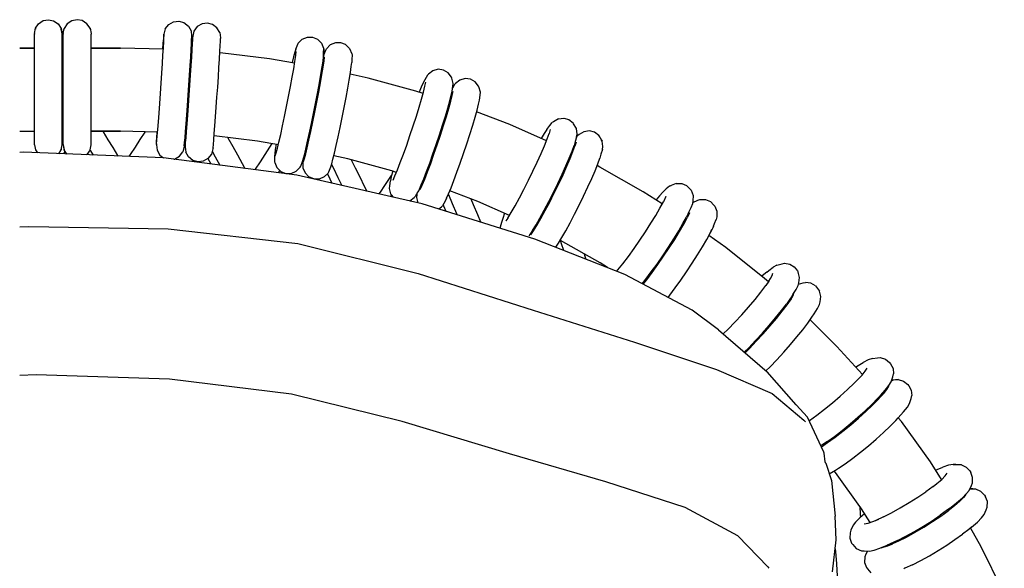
# Model space of a CAD drawing. Header units: centimetres. Extents: x -409 to 370, y -339 to 490.
# Tile 5 of 5: x -19 to 335, y 292 to 490. Entities that reach past the tile are written whole.
import ezdxf

# ---------------------------------------------------------------- set-up
doc = ezdxf.new("R2010")
doc.units = ezdxf.units.CM
doc.header["$MEASUREMENT"] = 0
doc.layers.add('2D', color=7, linetype='Continuous', true_color=0x000000)

msp = doc.modelspace()

# ---------------------------------------------------------------- linework, layer by layer
at = {"layer": '2D', "lineweight": -3}
for points in [[(-13.72, 486.69), (-12.6, 488.36), (-10.92, 489.45), (-9.1, 489.79), (-7.2, 489.42), (-5.53, 488.29), (-4.44, 486.61)], [(5.9, 486.69), (4.77, 488.36), (3.09, 489.45), (1.27, 489.79), (-0.63, 489.42), (-2.3, 488.29), (-3.39, 486.61)], [(32.97, 486.48), (34.21, 488.07), (35.96, 489.03), (37.8, 489.25), (39.67, 488.75), (41.26, 487.51), (42.23, 485.76)], [(-14.1, 484.79), (-13.72, 486.69), (-13.72, 486.42)], [(-4.12, 484.67), (-4.44, 486.34), (-4.44, 486.61)], [(-4.44, 486.61), (-4.1, 484.79)], [(-3.73, 484.79), (-3.39, 486.61), (-3.39, 486.34)], [(5.9, 486.42), (5.9, 486.69), (6.27, 484.79)], [(32.97, 486.48), (32.47, 484.61), (32.4, 484.19)], [(42.23, 485.76), (42.45, 483.92), (42.47, 483.68)], [(43.28, 485.69), (42.82, 483.9), (42.74, 483.48)], [(52.55, 485.13), (51.54, 486.88), (49.93, 488.08), (48.14, 488.54), (46.22, 488.3), (44.48, 487.29), (43.28, 485.69)], [(-14.1, 484.79), (-14.1, 484.55)], [(-14.1, 444.8), (-14.1, 445.22), (-14.1, 446.38), (-14.1, 448.05), (-14.1, 450.34), (-14.1, 453.13), (-14.1, 456.31), (-14.1, 459.79), (-14.1, 463.43), (-14.1, 467.12), (-14.1, 470.73), (-14.1, 474.14), (-14.1, 477.17), (-14.1, 479.9), (-14.1, 482.05), (-14.1, 483.56), (-14.1, 484.55)], [(-4.1, 484.79), (-4.1, 484.55)], [(-4.1, 444.8), (-4.1, 445.22), (-4.1, 446.38), (-4.1, 448.05), (-4.1, 450.34), (-4.1, 453.13), (-4.1, 456.31), (-4.1, 459.79), (-4.1, 463.43), (-4.1, 467.12), (-4.1, 470.73), (-4.1, 474.14), (-4.1, 477.17), (-4.1, 479.9), (-4.1, 482.05), (-4.1, 483.56), (-4.1, 484.55)], [(-3.73, 484.79), (-3.73, 484.55)], [(-3.73, 444.8), (-3.73, 445.22), (-3.73, 446.38), (-3.73, 448.05), (-3.73, 450.34), (-3.73, 453.13), (-3.73, 456.31), (-3.73, 459.79), (-3.73, 463.43), (-3.73, 467.12), (-3.73, 470.73), (-3.73, 474.14), (-3.73, 477.17), (-3.73, 479.9), (-3.73, 482.05), (-3.73, 483.56), (-3.73, 484.55)], [(6.27, 484.79), (6.27, 484.55)], [(6.27, 444.8), (6.27, 445.22), (6.27, 446.38), (6.27, 448.05), (6.27, 450.34), (6.27, 453.13), (6.27, 456.31), (6.27, 459.79), (6.27, 463.43), (6.27, 467.12), (6.27, 470.73), (6.27, 474.14), (6.27, 477.17), (6.27, 479.9), (6.27, 482.05), (6.27, 483.56), (6.27, 484.55)], [(29.82, 445.13), (29.94, 446.28), (30.09, 447.95), (30.28, 450.23), (30.5, 453.01), (30.74, 456.19), (30.99, 459.65), (31.25, 463.28), (31.5, 466.97), (31.74, 470.57), (31.96, 473.97), (32.14, 476.99), (32.29, 479.72), (32.41, 481.87), (32.47, 483.38), (32.49, 484.36)], [(32.4, 484.19), (32.27, 483.03), (32.12, 481.37), (31.95, 479.24)], [(32.48, 484.5), (32.47, 484.61), (32.49, 484.36)], [(32.48, 484.49), (32.48, 484.5)], [(39.79, 444.45), (39.92, 445.6), (40.07, 447.26), (40.26, 449.55), (40.48, 452.33), (40.72, 455.5), (40.97, 458.97), (41.23, 462.6), (41.48, 466.28), (41.71, 469.88), (41.93, 473.29), (42.12, 476.31), (42.27, 479.03), (42.38, 481.18), (42.45, 482.7), (42.47, 483.68)], [(40.16, 444.42), (40.29, 445.58), (40.44, 447.24), (40.63, 449.52), (40.85, 452.3), (41.09, 455.48), (41.34, 458.94), (41.6, 462.58), (41.85, 466.26), (42.09, 469.86), (42.3, 473.26), (42.49, 476.28), (42.64, 479.01), (42.75, 481.16), (42.82, 482.67), (42.84, 483.65)], [(42.74, 483.48), (42.62, 482.33), (42.47, 480.66), (42.3, 478.62)], [(42.45, 483.92), (42.44, 483.91)], [(42.83, 483.8), (42.82, 483.9), (42.84, 483.65)], [(42.83, 483.79), (42.83, 483.8)], [(50.14, 443.74), (50.26, 444.89), (50.41, 446.55), (50.61, 448.84), (50.82, 451.62), (51.06, 454.79), (51.32, 458.26), (51.57, 461.89), (51.82, 465.57), (52.06, 469.18), (52.28, 472.58), (52.46, 475.6), (52.62, 478.32), (52.73, 480.47), (52.79, 481.99), (52.82, 482.97)], [(52.55, 485.13), (52.79, 483.21), (52.82, 482.97)], [(80.83, 481.38), (82.26, 482.8), (84.12, 483.54), (85.97, 483.52), (87.76, 482.78), (89.18, 481.35)], [(-19.41, 479.61), (-14.1, 479.61)], [(-19.41, 479.57), (-14.1, 479.57)], [(-4.1, 479.61), (-3.73, 479.61)], [(-4.1, 479.58), (-3.73, 479.58)], [(6.27, 479.61), (16.84, 479.61)], [(6.27, 479.58), (16.84, 479.58)], [(32.27, 479.23), (16.84, 479.6)], [(42.62, 478.6), (42.25, 478.63)], [(72.55, 440.76), (72.9, 441.89), (73.33, 443.51), (73.87, 445.75), (74.5, 448.48), (75.18, 451.59), (75.9, 454.99), (76.63, 458.57), (77.34, 462.19), (78.02, 465.73), (78.63, 469.08), (79.16, 472.06), (79.6, 474.74), (79.92, 476.86), (80.11, 478.36)], [(79.89, 479.19), (79.54, 478.06), (79.11, 476.44), (78.6, 474.33)], [(79.89, 479.19), (80.61, 480.94), (80.83, 481.38)], [(89.18, 481.35), (89.92, 479.49), (90, 479.21)], [(90.06, 477.17), (90.73, 478.85), (90.95, 479.29)], [(99.29, 479.42), (97.85, 480.81), (96.13, 481.5), (94.2, 481.5), (92.34, 480.72), (90.95, 479.29)], [(99.29, 479.42), (100.07, 477.56), (100.15, 477.28)], [(79.51, 474.18), (70.52, 475.71), (52.67, 477.87), (52.59, 477.88)], [(82.35, 438.82), (82.7, 439.94), (83.13, 441.57), (83.68, 443.81), (84.3, 446.53), (84.98, 449.65), (85.7, 453.05), (86.43, 456.62), (87.15, 460.24), (87.82, 463.78), (88.44, 467.13), (88.96, 470.11), (89.4, 472.79), (89.72, 474.92), (89.91, 476.41)], [(82.72, 438.74), (83.07, 439.87), (83.5, 441.49), (84.04, 443.73), (84.66, 446.46), (85.35, 449.57), (86.07, 452.98), (86.79, 456.55), (87.51, 460.17), (88.19, 463.71), (88.8, 467.06), (89.33, 470.04), (89.77, 472.72), (90.09, 474.84), (90.27, 476.34)], [(90.06, 477.17), (89.93, 476.76)], [(100.14, 475.37), (100.08, 474.4)], [(100.15, 477.28), (100.14, 475.37)], [(89.71, 472.36), (89.35, 472.44)], [(92.52, 436.8), (92.87, 437.92), (93.3, 439.55), (93.84, 441.79), (94.47, 444.51), (95.15, 447.63), (95.87, 451.03), (96.6, 454.6), (97.31, 458.22), (97.99, 461.77), (98.6, 465.11), (99.13, 468.09), (99.57, 470.78), (99.89, 472.9), (100.08, 474.4)], [(135.92, 469.12), (134.69, 470.72), (133.01, 471.68), (131.19, 471.93), (129.25, 471.44), (127.65, 470.22), (127.29, 469.81)], [(125.73, 463.21), (123.11, 464.07), (105.91, 468.77), (99.47, 470.2)], [(127.29, 469.81), (126.36, 468.17), (125.79, 467.1)], [(136.54, 466.89), (136.06, 468.8), (135.92, 469.12)], [(145.68, 465.9), (144.44, 467.47), (142.83, 468.37), (140.91, 468.62), (138.97, 468.09), (137.41, 466.84), (137.04, 466.44)], [(114.91, 432.06), (115.61, 433.61), (116.5, 435.76), (117.52, 438.37), (118.64, 441.37), (119.82, 444.66), (121.01, 448.1), (122.18, 451.6), (123.29, 455.03), (124.3, 458.27), (125.16, 461.16), (125.88, 463.77), (126.4, 465.84), (126.71, 467.3)], [(125.79, 467.1), (125.08, 465.55), (124.3, 463.67)], [(124.37, 428.87), (125.07, 430.42), (125.96, 432.57), (126.98, 435.19), (128.1, 438.19), (129.28, 441.47), (130.47, 444.91), (131.64, 448.41), (132.75, 451.84), (133.76, 455.08), (134.62, 457.97), (135.35, 460.58), (135.87, 462.65), (136.17, 464.12)], [(136.17, 464.12), (136.43, 465.83), (136.54, 466.89)], [(137.04, 466.44), (136.32, 465.13)], [(146.35, 463.67), (145.83, 465.59), (145.68, 465.9)], [(124.72, 428.75), (125.42, 430.3), (126.31, 432.45), (127.33, 435.07), (128.45, 438.07), (129.63, 441.35), (130.82, 444.8), (131.99, 448.29), (133.1, 451.72), (134.11, 454.97), (134.97, 457.86), (135.7, 460.46), (136.22, 462.53), (136.52, 464)], [(134.18, 425.56), (134.88, 427.11), (135.78, 429.26), (136.8, 431.88), (137.91, 434.88), (139.09, 438.16), (140.28, 441.61), (141.46, 445.1), (142.57, 448.53), (143.58, 451.78), (144.43, 454.67), (145.16, 457.28), (145.68, 459.34), (145.99, 460.81)], [(145.99, 460.81), (146.24, 462.61), (146.35, 463.67)], [(135.56, 459.99), (135.21, 460.11)], [(170.09, 446.26), (156.94, 452.07), (144.98, 456.64)], [(174.38, 454.09), (172.64, 453.08), (172.13, 452.74)], [(174.38, 454.09), (176.36, 454.33), (178.14, 453.83), (179.67, 452.66)], [(170.22, 450.25), (169.25, 448.81), (168.2, 447.09)], [(170.22, 450.25), (171.27, 451.67), (172.13, 452.74)], [(171.49, 450.31), (171.07, 448.89)], [(180.87, 450.58), (179.88, 452.31), (179.67, 452.66)], [(180.94, 447.58), (181.1, 448.61), (180.87, 450.58)], [(-19.41, 449.72), (-14.1, 449.72)], [(-19.41, 449.66), (-14.1, 449.66)], [(-3.73, 449.72), (-4.1, 449.72)], [(-4.1, 449.66), (-3.73, 449.66)], [(16.84, 449.72), (6.27, 449.72)], [(6.27, 449.66), (16.84, 449.66)], [(6.3, 449.66), (6.27, 449.62)], [(10.51, 449.66), (10.64, 449.45), (12.35, 446.62), (14.07, 443.79), (15.78, 440.95), (15.92, 440.73)], [(30.21, 449.35), (16.84, 449.67)], [(25.68, 449.46), (25.6, 449.35), (23.85, 446.65), (22.09, 443.95), (20.33, 441.25), (19.89, 440.57)], [(29.91, 449.36), (29.81, 447.45), (29.74, 445.94), (29.72, 444.96)], [(40.26, 448.77), (40.16, 446.74), (40.09, 445.23), (40.07, 444.25)], [(40.56, 448.75), (40.19, 448.78)], [(73.65, 444.82), (66.14, 446.1), (50.53, 447.99)], [(55.44, 447.4), (55.52, 447.26), (57.22, 444.2), (58.91, 441.13), (60.61, 438.07), (61.61, 436.27)], [(156.18, 418.35), (157.41, 420.36), (158.82, 422.82), (160.36, 425.64), (161.98, 428.74), (163.63, 432), (165.25, 435.31), (166.78, 438.57), (168.17, 441.65), (169.35, 444.41), (170.35, 446.9), (171.07, 448.89)], [(180.94, 447.58), (180.44, 445.91), (180.02, 444.49)], [(180.94, 447.61), (181.35, 448.12)], [(183.56, 449.49), (181.86, 448.46), (181.35, 448.12)], [(188.89, 448.16), (187.42, 449.27), (185.55, 449.77), (183.56, 449.49)], [(189.1, 447.81), (188.89, 448.16), (189.92, 446.45), (190.12, 446.11), (189.92, 446.44)], [(189.92, 446.45), (189.92, 446.44)], [(-14.1, 444.8), (-13.72, 442.91)], [(-13.72, 442.91), (-13.03, 441.88)], [(-5.35, 441.58), (-4.44, 442.99)], [(-4.44, 443.26), (-4.44, 442.99), (-4.1, 444.8)], [(-3.73, 444.8), (-3.39, 442.99), (-3.39, 443.26), (-3.7, 444.92)], [(-2.4, 441.46), (-3.39, 442.99)], [(5.9, 442.91), (4.77, 441.23), (4.68, 441.18)], [(5.89, 442.89), (6.06, 442.6), (6.98, 441.09)], [(5.9, 442.91), (6.27, 444.8)], [(29.72, 444.96), (29.75, 444.71), (29.99, 442.79)], [(29.82, 445.13), (29.75, 444.71), (29.75, 444.72)], [(29.75, 444.72), (29.75, 444.73)], [(39.79, 444.45), (39.72, 444.03), (39.26, 442.24)], [(40.07, 444.25), (40.09, 444), (40.31, 442.17)], [(40.16, 444.42), (40.09, 444)], [(40.09, 444.01), (40.09, 444.01)], [(50.14, 443.74), (50.07, 443.32), (49.57, 441.45)], [(71.34, 445.21), (70.47, 443.88), (68.77, 441.25), (67.06, 438.63), (65.35, 436.01), (65.22, 435.81)], [(72.81, 444.96), (72.52, 443.09), (72.34, 441.59)], [(83.19, 440.33), (83.18, 440.36), (83.24, 441.25), (83.41, 442.6), (83.45, 442.87)], [(83.86, 443), (83.5, 443.08)], [(164.49, 412.35), (165.46, 413.79), (166.69, 415.79), (168.1, 418.25), (169.64, 421.08), (171.26, 424.18), (172.91, 427.44), (174.53, 430.75), (176.06, 434.01), (177.45, 437.09), (178.63, 439.85), (179.63, 442.34), (180.35, 444.33)], [(165.13, 413.95), (166.36, 415.96), (167.77, 418.42), (169.31, 421.24), (170.93, 424.34), (172.58, 427.6), (174.2, 430.91), (175.73, 434.17), (177.12, 437.25), (178.3, 440.01), (179.3, 442.51), (180.02, 444.49)], [(180.45, 444.58), (180.78, 445.75), (180.35, 444.33), (180.35, 444.33)], [(190.22, 443.1), (189.72, 441.35), (189.3, 439.93)], [(190.22, 443.1), (190.38, 444.14), (190.12, 446.11)], [(231.99, 378.21), (222.48, 385.32), (198.3, 398.13), (165.97, 410.88), (125.38, 423.59), (80.31, 433.85), (32.29, 440.08), (-18.04, 442.08), (-19.41, 442.02)], [(-3.08, 442.51), (-3.13, 442.42), (-3.7, 441.51)], [(29.99, 442.79), (31, 441.05), (32.29, 440.08)], [(31.62, 440.58), (31.32, 440.12)], [(36.05, 439.59), (36.32, 439.63), (38.06, 440.64), (39.26, 442.24)], [(49.57, 441.45), (48.33, 439.86), (46.58, 438.89), (44.74, 438.67), (42.87, 439.18), (41.28, 440.41), (40.31, 442.17)], [(48.26, 439.82), (49.35, 437.87)], [(49.83, 442.43), (50.94, 440.43), (52.6, 437.44)], [(72.34, 441.59), (72.27, 440.62), (72.27, 438.7)], [(116.13, 434.85), (114.43, 435.41), (98.65, 439.72), (93.61, 440.84)], [(99.89, 439.38), (101.29, 436.54), (102.92, 433.23), (104.55, 429.92), (105.43, 428.13)], [(173.44, 407.95), (174.41, 409.39), (175.64, 411.4), (177.05, 413.86), (178.59, 416.68), (180.21, 419.78), (181.86, 423.04), (183.48, 426.35), (185.01, 429.61), (186.4, 432.69), (187.58, 435.45), (188.58, 437.95), (189.3, 439.93)], [(179.41, 441.77), (179.07, 441.94)], [(72.27, 438.7), (72.35, 438.43), (73.13, 436.57)], [(73.13, 436.57), (74.57, 435.17), (76.28, 434.49), (78.22, 434.48), (80.07, 435.26), (81.46, 436.7)], [(81.46, 436.7), (81.69, 437.14), (82.35, 438.82)], [(82.48, 439.23), (82.44, 438.6), (82.42, 436.77)], [(82.42, 436.77), (82.5, 436.49), (83.24, 434.63)], [(91.58, 434.61), (91.81, 435.05), (92.52, 436.8)], [(92.8, 437.7), (93.46, 436.36), (95.09, 433.05), (96.51, 430.16)], [(211.77, 423.54), (204.94, 427.91), (189.36, 436.76), (188.32, 437.29)], [(74.12, 435.61), (73.54, 434.72)], [(75.32, 434.87), (75.25, 434.76), (75.1, 434.52)], [(76.12, 434.55), (76.03, 434.4)], [(91.58, 434.61), (90.15, 433.19), (88.29, 432.45), (86.45, 432.47), (84.66, 433.2), (83.24, 434.63)], [(91.27, 434.29), (92.14, 432.52), (92.89, 430.98)], [(109.92, 427.11), (110.35, 427.73), (112, 430.17), (113.64, 432.6), (114.38, 433.69)], [(114.78, 435.29), (114.29, 433.32), (113.98, 431.86)], [(113.62, 429), (113.73, 430.05), (113.98, 431.86)], [(114.28, 426.76), (114.14, 427.08), (113.62, 429)], [(124.37, 428.87), (123.79, 427.8), (122.92, 426.22)], [(125.97, 431.63), (125.62, 431.75)], [(213.23, 428.94), (212.02, 427.68), (210.8, 426.38)], [(214.33, 429.88), (213.23, 428.94)], [(216.82, 430.91), (214.96, 430.15), (214.33, 429.88), (214.96, 430.14)], [(216.82, 430.91), (218.81, 430.88), (220.5, 430.16), (221.86, 428.79), (222.12, 428.41), (222.87, 426.56), (222.82, 424.58), (222.62, 423.57), (222.03, 422.1)], [(114.37, 426.65), (114.04, 426.17)], [(114.28, 426.76), (114.91, 425.97)], [(121.01, 424.58), (122.56, 425.82), (122.92, 426.22)], [(123.42, 425.78), (123.54, 426.83), (123.64, 427.53)], [(123.89, 423.93), (123.42, 425.78)], [(134.18, 425.56), (133.61, 424.5), (132.68, 422.85)], [(134.81, 426.94), (136.2, 423.63), (137.7, 420.08), (137.87, 419.68)], [(156.81, 419.38), (145.46, 424.4), (135.36, 428.27)], [(142.89, 425.38), (143.78, 423.27), (145.28, 419.72), (146.42, 417)], [(210.8, 426.38), (209.57, 424.95)], [(213.06, 426.1), (213.1, 426.19), (212.19, 424.31), (212.19, 424.31)], [(213.06, 426.1), (213.06, 426.1)], [(222.82, 424.07), (224.6, 424.84), (225.28, 425.13)], [(225.28, 425.13), (227.29, 425.14), (229.07, 424.4), (230.38, 423.1), (230.64, 422.72), (231.42, 420.9), (231.41, 418.91), (231.2, 417.89)], [(131.36, 421.72), (132.32, 422.45), (132.68, 422.85)], [(132.93, 423.28), (133.11, 422.83), (133.92, 420.91)], [(195.44, 399.25), (195.84, 399.73), (197.62, 401.97), (199.57, 404.56), (201.62, 407.41), (203.7, 410.42), (205.74, 413.49), (207.67, 416.52), (209.43, 419.39), (210.92, 421.97), (212.19, 424.31)], [(222.03, 422.1), (221.36, 420.63), (220.45, 418.75)], [(222.82, 424.07), (222.69, 423.96)], [(154.36, 418.27), (153.94, 416.85), (153.44, 415.1)], [(155.04, 420.17), (154.36, 418.27)], [(156.18, 418.35), (156.18, 418.35), (155.53, 417.38)], [(204.59, 394.79), (205.88, 396.42), (207.83, 399.01), (209.88, 401.86), (211.96, 404.87), (214, 407.94), (215.93, 410.96), (217.69, 413.84), (219.19, 416.41), (220.45, 418.75)], [(204.92, 394.62), (206.19, 396.21), (208.14, 398.8), (210.19, 401.65), (212.27, 404.66), (214.31, 407.73), (216.24, 410.76), (218, 413.63), (219.49, 416.21), (220.76, 418.55)], [(220.44, 417.97), (220.14, 418.18)], [(221.62, 420.33), (220.76, 418.55)], [(-19.41, 415.22), (-16.1, 415.38), (33.96, 414.57), (80.67, 409.29), (123.98, 398.51), (165.36, 385.27), (201.81, 373.73), (231.31, 363.95), (251.27, 355.23), (262.76, 345.75)], [(153.44, 415.1), (153.39, 414.82)], [(155.48, 417.38), (155.79, 417.77)], [(166.15, 414.91), (165.82, 415.08)], [(230.16, 415.47), (229.92, 414.87), (229.02, 412.99), (229.62, 414.36)], [(230.16, 415.47), (230.62, 416.41), (231.2, 417.89)], [(165.13, 413.95), (164.16, 412.51), (163.75, 412.01)], [(213.84, 389.89), (214.45, 390.66), (216.4, 393.25), (218.45, 396.1), (220.53, 399.11), (222.57, 402.18), (224.5, 405.2), (226.26, 408.08), (227.75, 410.65), (229.02, 412.99)], [(249.99, 395.44), (248.57, 396.7), (234.59, 407.86), (228.57, 412.16)], [(173.43, 407.94), (173.44, 407.95)], [(175.03, 410.41), (175.43, 409.26), (176.28, 406.81)], [(192.01, 400.61), (189.41, 402.27), (175.16, 410.38), (175.05, 410.43)], [(183.62, 405.56), (183.94, 404.65), (184.28, 403.66)], [(249.44, 398.94), (250.1, 399.51), (251.71, 400.72)], [(253.01, 401.49), (251.71, 400.72)], [(253.01, 401.49), (254.89, 401.98), (255.71, 402.17)], [(255.71, 402.17), (257.67, 401.86), (259.24, 400.91)], [(259.24, 400.91), (260.4, 399.37), (260.71, 398.95)], [(249.44, 398.94), (248.89, 398.53), (247.63, 397.45)], [(250.74, 396.62), (251.33, 397.78), (251.53, 398.59)], [(259.92, 392.7), (260.62, 394.09), (260.86, 395.07), (261.19, 397.02), (260.71, 398.95)], [(233.74, 376.7), (235.48, 378.41), (237.92, 380.95), (240.41, 383.64), (242.85, 386.4), (245.16, 389.13), (247.26, 391.74), (249.04, 394.09)], [(250.15, 395.66), (249.04, 394.09), (249.04, 394.09)], [(250.15, 395.66), (250.74, 396.62)], [(260.75, 394.61), (262.46, 395.1), (263.28, 395.28)], [(266.91, 394.03), (265.26, 395.01), (263.28, 395.28)], [(266.91, 394.03), (268.03, 392.57), (268.34, 392.15)], [(214.45, 390.66), (213.73, 389.95)], [(258.33, 390.23), (257.95, 389.61), (256.43, 387.46)], [(257.97, 389), (258.38, 389.67), (258.38, 389.67)], [(258.38, 389.67), (258.96, 390.82), (259.1, 391.39)], [(258.79, 390.88), (259.92, 392.7)], [(267.62, 385.89), (268.32, 387.29), (268.56, 388.27), (268.85, 390.24), (268.34, 392.15)], [(241.27, 370.2), (242.87, 371.78), (245.32, 374.31), (247.8, 377.01), (250.24, 379.77), (252.55, 382.5), (254.65, 385.11), (256.43, 387.46)], [(241.55, 369.96), (243.15, 371.53), (245.59, 374.07), (248.08, 376.76), (250.52, 379.52), (252.82, 382.25), (254.92, 384.86), (256.71, 387.21), (258.22, 389.36)], [(257.69, 388.6), (257.41, 388.85)], [(249.08, 363.45), (250.54, 364.89), (252.99, 367.43), (255.47, 370.13), (257.91, 372.89), (260.22, 375.62), (262.32, 378.22), (264.1, 380.57), (265.61, 382.72)], [(265.61, 382.72), (266.43, 383.99), (267.62, 385.89)], [(283.8, 362.12), (274.62, 372.26), (264.97, 381.81)], [(231.99, 378.21), (249.51, 363.08)], [(281.36, 364.81), (281.66, 364.99), (283.99, 366.41)], [(287.35, 367.94), (285.84, 367.37), (283.99, 366.41)], [(287.35, 367.94), (289.26, 368.16), (290.21, 368.21)], [(290.21, 368.21), (292.1, 367.63), (293.51, 366.47), (293.89, 365.98), (294.8, 364.3), (295, 362.32)], [(249.7, 292.88), (238.95, 304.13), (219.96, 314.28), (191.5, 323.53), (156.76, 333.56), (118.24, 345.25), (78.32, 355.03), (34.44, 360.46), (-13.46, 361.99), (-19.41, 361.76)], [(270.4, 330.67), (269.99, 333.78), (269.89, 334.24), (263.98, 346.77), (259.97, 351.18), (249.51, 363.08)], [(282.6, 360.77), (283.66, 361.94), (283.66, 361.94)], [(283.66, 361.94), (284.78, 363.38), (285.44, 364.45)], [(294.12, 359.49), (294.71, 361.29), (295, 362.32)], [(264.69, 345.53), (267.36, 347.47), (270.17, 349.63), (273.03, 351.95), (275.82, 354.33), (278.47, 356.71), (280.87, 359)], [(282.6, 360.77), (280.87, 359)], [(293.25, 358.09), (293.19, 357.88), (292.46, 356.7), (291.23, 355.12)], [(291.98, 356.47), (293.33, 358.2), (294.12, 359.49)], [(296.69, 360.32), (294.73, 360.06), (294.21, 359.76)], [(294.31, 360.08), (295.74, 360.27), (296.69, 360.32), (298.61, 359.78), (300.09, 358.57), (300.47, 358.08), (301.36, 356.49), (301.59, 354.53)], [(290.24, 354.53), (291.98, 356.47)], [(290.44, 354.28), (290.24, 354.53)], [(300.74, 351.66), (301.3, 353.5), (301.59, 354.53)], [(269, 336.12), (271.27, 337.64), (273.94, 339.58), (276.75, 341.74), (279.61, 344.05), (282.4, 346.44), (285.05, 348.82), (287.45, 351.11), (289.44, 353.14)], [(271.03, 337.92), (273.71, 339.86), (276.52, 342.02), (279.37, 344.34), (282.17, 346.72), (284.81, 349.1), (287.22, 351.39)], [(289.78, 354.05), (289.26, 353.48), (287.22, 351.39)], [(289.44, 353.14), (290.21, 353.99), (290.21, 353.99)], [(298.59, 348.64), (299.95, 350.37), (300.74, 351.66)], [(295.84, 345.58), (296.7, 346.53), (298.59, 348.64)], [(262.76, 345.75), (263.29, 345.05)], [(264.69, 345.53), (264.59, 345.47)], [(275.17, 328.39), (277.62, 330.03), (280.29, 331.97), (283.1, 334.13), (285.95, 336.44), (288.75, 338.83), (291.39, 341.21), (293.8, 343.5), (295.84, 345.58)], [(312.29, 324.35), (308.22, 330.73), (297.8, 345.18), (296.7, 346.54)], [(271.03, 337.92), (268.85, 336.45)], [(270.65, 330.18), (272.65, 323.94)], [(316.41, 329.79), (314.74, 329.46), (312.69, 328.79)], [(319.38, 329.64), (321.15, 328.79)], [(271.87, 326.37), (274.06, 327.7), (275.17, 328.39)], [(271.88, 326.37), (271.88, 326.34)], [(286.56, 308.92), (283.48, 313.74), (274.04, 326.86), (273.59, 327.41)], [(310.12, 327.74), (312.69, 328.79)], [(310.57, 322.86), (312.32, 324.37), (313.57, 325.63), (314.3, 326.61)], [(317.68, 315.94), (319.77, 317.75), (321.27, 319.26), (322.15, 320.43), (323.01, 322.13), (323.33, 323.11), (323.44, 325.1), (322.79, 326.89)], [(321.15, 328.79), (322.37, 327.44), (322.79, 326.89)], [(272.65, 323.94), (274.02, 311.19)], [(309.21, 321.81), (310.57, 322.86), (310.57, 322.86)], [(291.32, 310.89), (294.29, 312.41), (297.41, 314.14), (300.58, 316.02), (303.68, 317.97), (306.62, 319.94)], [(309.21, 321.81), (306.62, 319.94), (306.62, 319.94)], [(320.96, 318.94), (320.18, 317.91), (318.8, 316.52), (316.88, 314.86)], [(324.6, 320.9), (322.63, 320.92), (322.34, 320.81)], [(326.41, 320.08), (324.6, 320.9), (323.55, 320.99), (322.44, 321)], [(326.41, 320.08), (327.7, 318.67), (328.11, 318.13)], [(315.2, 314.01), (317.68, 315.94)], [(317.82, 315.67), (317.66, 315.92)], [(323.04, 307.22), (325.14, 309.04), (326.65, 310.56), (327.53, 311.73), (328.36, 313.46), (328.69, 314.45), (328.75, 316.42), (328.11, 318.13)], [(284.56, 312.05), (282.86, 310.58), (281.35, 309.05), (280.47, 307.88), (279.64, 306.15), (279.32, 305.17), (279.25, 303.2), (279.89, 301.49)], [(282.79, 314.7), (283.02, 311.79), (283.1, 310.78)], [(296.65, 302.12), (299.61, 303.65), (302.73, 305.38), (305.9, 307.25), (309.01, 309.21), (311.94, 311.18), (314.61, 313.1)], [(315.11, 313.95), (314.42, 313.41), (311.75, 311.49)], [(316.88, 314.86), (314.61, 313.1), (314.61, 313.1)], [(273, 291.18), (274.37, 302.61), (274.02, 311.19)], [(284.46, 308.42), (285.85, 308.69), (287.55, 309.25), (289.71, 310.13)], [(291.32, 310.89), (288.61, 309.62), (289.71, 310.13)], [(296.45, 302.44), (299.42, 303.96), (302.54, 305.69), (305.71, 307.57), (308.82, 309.52), (311.75, 311.49)], [(323.04, 307.22), (322.02, 306.41), (319.75, 304.65)], [(334.83, 282.84), (334.25, 284.23), (326.51, 300.14), (322.7, 306.95)], [(279.89, 301.49), (280.3, 300.94), (281.59, 299.53)], [(296.45, 302.44), (293.74, 301.17), (292.64, 300.66), (293.68, 301.15)], [(292.95, 300.5), (294.7, 301.22)], [(296.65, 302.12), (296.65, 302.12), (293.93, 300.86), (293.41, 300.65)], [(301.78, 293.67), (304.75, 295.2), (307.87, 296.93), (311.03, 298.8), (314.14, 300.76), (317.08, 302.73), (319.75, 304.65)], [(273.98, 299.38), (274.06, 298.43), (274.4, 294.01), (274.75, 289.59)], [(281.59, 299.53), (283.4, 298.72), (284.45, 298.62), (286.35, 298.6), (288.01, 298.93), (290.06, 299.6), (292.64, 300.66)], [(285.56, 298.61), (284.99, 297.48), (284.66, 296.5), (284.56, 294.52), (285.21, 292.72)], [(290.53, 299.8), (291.25, 299.94), (292.95, 300.5)], [(292.1, 300.22), (291.99, 300.39)], [(249.7, 292.88), (250.13, 292.39)], [(285.21, 292.72), (285.63, 292.18), (286.85, 290.82)], [(301.78, 293.67), (299.06, 292.41), (298.67, 292.25)]]:
    msp.add_lwpolyline(points, dxfattribs=at)
for points in [[(89.93, 478.15), (90, 479.21), (89.97, 477.39), (89.91, 476.41)], [(317.39, 329.7), (316.41, 329.79), (318.32, 329.73), (319.38, 329.64)]]:
    msp.add_lwpolyline(points, close=True, dxfattribs=at)
at = {"layer": '2D'}
for points in [[(258.56, 390.56), (258.48, 390.45), (258.41, 390.34), (258.33, 390.23)], [(258.79, 390.88), (258.72, 390.77), (258.64, 390.66), (258.56, 390.56)], [(289.78, 354.05), (289.89, 354.17), (290.01, 354.29)], [(290.01, 354.29), (290.12, 354.41), (290.24, 354.53)], [(290.73, 354.54), (290.21, 353.99)], [(291.23, 355.12), (291.07, 354.92), (290.9, 354.73), (290.73, 354.54)], [(270.51, 330.42), (270.5, 330.43), (270.49, 330.45), (270.49, 330.46), (270.48, 330.47), (270.47, 330.49), (270.46, 330.5), (270.45, 330.52), (270.45, 330.53), (270.44, 330.55), (270.43, 330.56), (270.43, 330.58), (270.42, 330.59), (270.42, 330.61), (270.41, 330.62), (270.41, 330.64), (270.41, 330.66), (270.4, 330.67)], [(270.65, 330.18), (270.64, 330.2), (270.63, 330.22), (270.62, 330.24), (270.61, 330.26), (270.6, 330.28), (270.59, 330.31), (270.58, 330.33), (270.57, 330.35), (270.56, 330.37), (270.54, 330.38), (270.53, 330.4), (270.51, 330.42)]]:
    msp.add_lwpolyline(points, dxfattribs=at)

doc.saveas('drawing.dxf')
